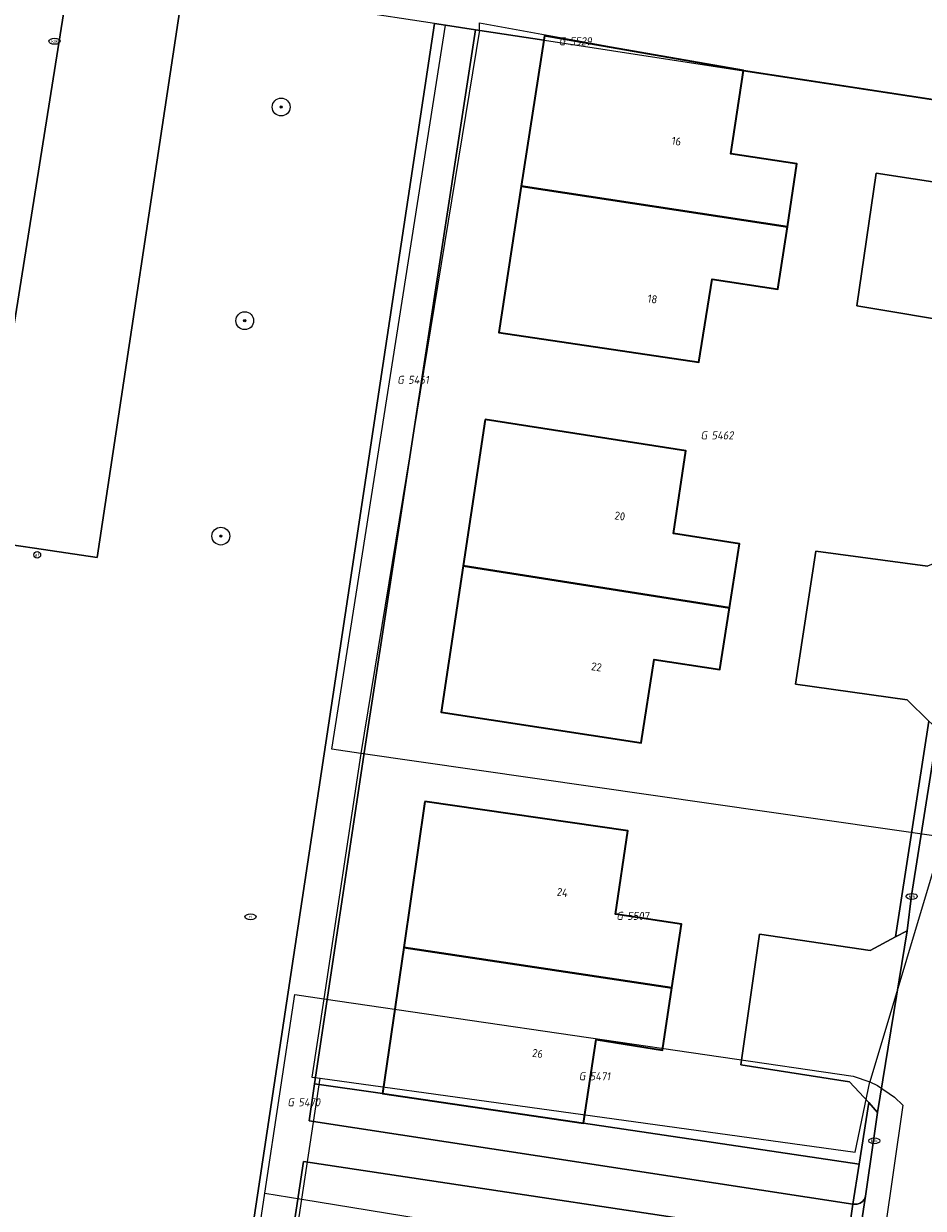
# Model space of a CAD drawing. Header units: metres. Extents: x 253395 to 254027, y 592765 to 593194.
# Tile 20 of 173: x 253511 to 253551, y 592818 to 592871. Entities that reach past the tile are written whole.
import ezdxf
from ezdxf.enums import TextEntityAlignment as Align
from ezdxf.lldxf.tags import DXFTag

# ---------------------------------------------------------------- set-up
doc = ezdxf.new("R2010")
doc.units = ezdxf.units.M
for name, color, linetype, lineweight in [('B-WE-GR-BOOM-S', 254, 'Continuous', 25), ('B-WE-GR-GROENVOORZIENING-GV', 254, 'Continuous', 18), ('B-WE-IE-MEUBILAIR-S', 254, 'Continuous', 25), ('B-WE-KG-GRENS_PERCEEL-G', 254, 'KG-PERCEEL-SO', 18), ('B-WE-KG-GRENS_PERCEEL-S', 254, 'Continuous', 25), ('B-WE-OG-BEBOUWING-GV', 254, 'Continuous', 35), ('B-WE-OG-BEBOUWING-T18', 254, 'Continuous', 18), ('B-WE-OG-TERREIN_BEGROEID-GV', 254, 'Continuous', 18), ('B-WE-OG-TERREIN_ERF-GV', 254, 'Continuous', 18), ('B-WE-VH-OPENVERHARDING-GV', 254, 'Continuous', 18), ('B-WE-VH-OPENVERHARDING_STRAATBAKSTEEN-GV', 254, 'Continuous', 18), ('B-WE-VH-OPENVERHARDING_TEGEL-GV', 254, 'Continuous', 18)]:
    doc.layers.add(name, color=color, linetype=linetype, lineweight=lineweight)
doc.styles.add('NLCS-ISO', font='txt')
doc.styles.add('NLCS-ISO-M200-T18', font='txt', dxfattribs={"height": 0.36})
doc.styles.get("Standard").update_dxf_attribs({"font": 'simplex.shx'})
tags = doc.linetypes.add('KG-PERCEEL-SO', pattern='A,5.5,-2,["P",Standard,S=1.8,R=0,X=-0.5,Y=-0.9],-2,5.5,-2,[5,NLCS.SHX,S=0.75,R=0,X=0,Y=0],-2', length=19).pattern_tags.tags
tags[6] = DXFTag(74, 10)

# ---------------------------------------------------------------- blocks, each defined once
blk = doc.blocks.new('SIE-MEUBILAIR_PAAL_AFSLUITPAAL-SO')
blk.add_circle((0, 0), 0.75)
at = {"style": 'NLCS-ISO'}
blk.add_text('af', height=0.75, dxfattribs=at).set_placement((0, 0.05), align=Align.MIDDLE_CENTER)
blk = doc.blocks.new('SIE-MEUBILAIR_PUT_RIOOLPUT-SO')
blk.add_ellipse((0, 0), major_axis=(1.25, 0), ratio=0.54)
at = {"style": 'NLCS-ISO'}
blk.add_text('ri', height=0.75, dxfattribs=at).set_placement((-0.04, 0.07), align=Align.MIDDLE_CENTER)
blk = doc.blocks.new('SIE-MEUBILAIR_PUT_KOLK-SO')
blk.add_ellipse((0, 0), major_axis=(1.25, 0), ratio=0.54)
at = {"style": 'NLCS-ISO'}
blk.add_text('klk', height=0.75, dxfattribs=at).set_placement((0.03, 0), align=Align.MIDDLE_CENTER)
blk = doc.blocks.new('SGR-BOOM_GBKN-SO')
at = {"linetype": 'ByBlock', "lineweight": 18}
h = blk.add_hatch(color=0, dxfattribs=at)
h.dxf.hatch_style = 1
edge = h.paths.add_edge_path()
edge.add_arc((0, 0), 0.25, 0, 360)
at = {"color": 0, "linetype": 'ByBlock', "lineweight": 18}
for radius in [2, 0.25]:
    blk.add_circle((0, 0), radius, dxfattribs=at)
at = {"color": 0, "linetype": 'ByBlock', "lineweight": 18, "style": 'NLCS-ISO'}
blk.add_attdef('SOORT', (2.5, 0), '', height=1.5, dxfattribs=at)
blk = doc.blocks.new('SKG-PERCEELNUMMER-SO')
at = {"style": 'NLCS-ISO', "oblique": 10, "flags": 1}
for tag, p in [('GEMEENTECODE', (0, 2.55)), ('PERCEELGROOTTE', (0, -2.45))]:
    blk.add_attdef(tag, text='', height=1.8, dxfattribs=at).set_placement(p, align=Align.MIDDLE_CENTER)
at = {"style": 'NLCS-ISO', "oblique": 10}
blk.add_attdef('SECTIE', text='', height=1.8, dxfattribs=at).set_placement((-0.5, 0), align=Align.MIDDLE_RIGHT)
blk.add_attdef('PERCEELNUMMER', text='', height=1.8, dxfattribs=at).set_placement((0.5, 0), align=Align.MIDDLE_LEFT)

msp = doc.modelspace()

# ---------------------------------------------------------------- linework, layer by layer
at = {"layer": 'B-WE-GR-GROENVOORZIENING-GV'}
msp.add_lwpolyline([(253535.768, 592821.535), (253526.738, 592822.878), (253523.688, 592823.312), (253523.437, 592821.642), (253547.852, 592817.911), (253548.137, 592819.697)], close=True, dxfattribs=at)
at = {"layer": 'B-WE-KG-GRENS_PERCEEL-G'}
for points in [[(253531.096, 592870.593), (253531.092, 592870.932), (253542.951, 592868.781)], [(253525.759, 592838.139), (253524.457, 592838.327), (253529.569, 592870.826), (253531.096, 592870.593)], [(253531.096, 592870.593), (253525.759, 592838.139)], [(253531.096, 592870.593), (253542.951, 592868.781)], [(253542.951, 592868.781), (253556.97, 592866.639)], [(253525.759, 592838.139), (253524.102, 592827.12)], [(253551.908, 592834.372), (253525.759, 592838.139)], [(253551.908, 592834.372), (253548.616, 592823.398)], [(253521.455, 592818.394), (253522.793, 592827.311), (253524.102, 592827.12)], [(253524.102, 592827.12), (253523.562, 592823.611), (253523.937, 592823.559)], [(253524.102, 592827.12), (253547.872, 592823.647), (253548.616, 592823.398)], [(253523.117, 592818.122), (253523.937, 592823.559)], [(253523.937, 592823.559), (253547.967, 592820.245), (253548.616, 592823.398)], [(253548.616, 592823.398), (253548.969, 592823.226), (253549.726, 592822.713)], [(253549.726, 592822.713), (253550.108, 592822.355)], [(253550.108, 592822.355), (253542.382, 592768.586), (253541.897, 592765.23)], [(253513.487, 592765.23), (253515.761, 592780.436), (253521.455, 592818.394)], [(253521.455, 592818.394), (253523.117, 592818.122)], [(253515.146, 592765.23), (253523.117, 592818.122), (253547.303, 592814.172), (253540.225, 592765.23)]]:
    msp.add_lwpolyline(points, dxfattribs=at)
at = {"layer": 'B-WE-OG-BEBOUWING-GV'}
for points in [[(253542.951, 592868.787), (253542.953, 592868.795), (253534.007, 592870.352), (253533.976, 592870.154), (253532.967, 592863.594), (253544.918, 592861.776), (253545.348, 592864.603), (253542.382, 592865.054)], [(253544.918, 592861.776), (253532.967, 592863.594), (253531.958, 592857.033), (253540.94, 592855.7), (253541.537, 592859.427), (253544.491, 592858.968)], [(253531.344, 592853.123), (253530.359, 592846.555), (253542.325, 592844.678), (253542.775, 592847.544), (253539.811, 592848.009), (253540.355, 592851.722)], [(253542.325, 592844.678), (253530.359, 592846.555), (253529.375, 592839.987), (253538.346, 592838.612), (253538.933, 592842.355), (253541.891, 592841.909)], [(253528.639, 592835.979), (253527.688, 592829.428), (253539.737, 592827.618), (253540.167, 592830.474), (253537.2, 592830.919), (253537.758, 592834.666)], [(253539.737, 592827.618), (253527.688, 592829.428), (253526.738, 592822.878), (253535.768, 592821.535), (253536.328, 592825.294), (253539.317, 592824.823)]]:
    msp.add_lwpolyline(points, close=True, dxfattribs=at)
at = {"layer": 'B-WE-OG-TERREIN_BEGROEID-GV'}
for points in [[(253529.071, 592870.902), (253529.569, 592870.826), (253530.916, 592870.621), (253533.976, 592870.154), (253534.007, 592870.352), (253542.953, 592868.795), (253542.951, 592868.787), (253555.47, 592866.879), (253555.501, 592867.063), (253555.903, 592867.001), (253555.879, 592866.847), (253557.331, 592866.594), (253557.428, 592866.593), (253557.523, 592866.612), (253557.612, 592866.652), (253557.69, 592866.711), (253557.753, 592866.784), (253557.829, 592867.001), (253564.721, 592886.652)], [(253513.098, 592765.23), (253529.071, 592870.902), (253517.807, 592872.626), (253513.922, 592846.93), (253511.113, 592847.345), (253508.64, 592847.71)]]:
    msp.add_lwpolyline(points, dxfattribs=at)
at = {"layer": 'B-WE-OG-TERREIN_ERF-GV'}
for points in [[(253555.47, 592866.879), (253542.951, 592868.787), (253542.382, 592865.054), (253545.348, 592864.603), (253544.918, 592861.776), (253544.491, 592858.968), (253541.537, 592859.427), (253540.94, 592855.7), (253531.958, 592857.033), (253532.967, 592863.594), (253533.976, 592870.154), (253530.916, 592870.621), (253530.29, 592866.537), (253528.615, 592855.62), (253525.949, 592838.357), (253523.688, 592823.312), (253526.738, 592822.878), (253527.688, 592829.428), (253528.639, 592835.979), (253537.758, 592834.666), (253537.2, 592830.919), (253540.167, 592830.474), (253539.737, 592827.618), (253539.317, 592824.823), (253536.328, 592825.294), (253535.768, 592821.535), (253548.137, 592819.697), (253548.58, 592822.472), (253547.711, 592823.392), (253542.822, 592824.158), (253543.674, 592830.027), (253548.641, 592829.288), (253549.777, 592829.902), (253551.276, 592839.579), (253550.292, 592840.538), (253545.277, 592841.242), (253546.199, 592847.208), (253551.213, 592846.545)], [(253552.967, 592857.407), (253548.032, 592858.224), (253548.907, 592864.183), (253553.896, 592863.421)], [(253540.284, 592765.23), (253541.148, 592771.176), (253541.558, 592774.146), (253545.075, 592797.998), (253545.328, 592797.962), (253546.217, 592803.729), (253546.211, 592803.864), (253546.166, 592803.992), (253546.088, 592804.103), (253545.982, 592804.187), (253545.857, 592804.238), (253545.871, 592804.332), (253546.096, 592805.819), (253546.588, 592809.624), (253546.618, 592809.791), (253546.877, 592811.262), (253547.597, 592816.141), (253523.185, 592819.813), (253518.54, 592788.938), (253514.972, 592765.23)]]:
    msp.add_lwpolyline(points, dxfattribs=at)
msp.add_lwpolyline([(253542.325, 592844.678), (253541.891, 592841.909), (253538.933, 592842.355), (253538.346, 592838.612), (253529.375, 592839.987), (253530.359, 592846.555), (253531.344, 592853.123), (253540.355, 592851.722), (253539.811, 592848.009), (253542.775, 592847.544)], close=True, dxfattribs=at)
at = {"layer": 'B-WE-VH-OPENVERHARDING-GV'}
for points in [[(253508.64, 592847.71), (253513.084, 592875.578), (253513.372, 592875.532), (253514.044, 592880.305), (253514.307, 592882.17), (253509.829, 592882.856)], [(253551.681, 592839.228), (253550.498, 592831.762), (253550.3, 592830.168), (253548.972, 592822.019), (253548.791, 592820.758), (253548.431, 592818.258), (253548.043, 592815.72), (253548.024, 592815.596), (253547.607, 592812.854), (253547.424, 592811.621), (253547.022, 592809.114), (253546.578, 592806.183), (253546.571, 592806.137), (253546.217, 592803.729), (253545.328, 592797.962), (253545.075, 592797.998), (253541.558, 592774.146), (253541.148, 592771.176), (253540.284, 592765.23)]]:
    msp.add_lwpolyline(points, dxfattribs=at)
msp.add_lwpolyline([(253517.807, 592872.626), (253518.133, 592874.779), (253513.372, 592875.532), (253513.084, 592875.578), (253508.64, 592847.71), (253511.113, 592847.345), (253513.922, 592846.93)], close=True, dxfattribs=at)
at = {"layer": 'B-WE-VH-OPENVERHARDING_STRAATBAKSTEEN-GV'}
for points in [[(253555.473, 592864.293), (253554.984, 592864.023), (253553.896, 592863.421), (253548.907, 592864.183), (253548.032, 592858.224), (253552.967, 592857.407), (253553.843, 592856.501), (253554.202, 592856.109)], [(253552.904, 592847.25), (253552.358, 592847.022), (253551.213, 592846.545), (253546.199, 592847.208), (253545.277, 592841.242), (253550.292, 592840.538), (253551.276, 592839.579), (253551.681, 592839.228)], [(253550.3, 592830.168), (253549.777, 592829.902), (253548.641, 592829.288), (253543.674, 592830.027), (253542.822, 592824.158), (253547.711, 592823.392), (253548.58, 592822.472), (253548.972, 592822.019)], [(253548.431, 592818.258), (253548.381, 592818.131), (253548.296, 592818.024), (253548.183, 592817.946), (253548.054, 592817.904), (253547.917, 592817.901), (253547.852, 592817.911), (253547.597, 592816.141), (253547.733, 592816.127), (253547.857, 592816.07), (253547.957, 592815.976), (253548.021, 592815.855), (253548.043, 592815.72)]]:
    msp.add_lwpolyline(points, close=True, dxfattribs=at)
at = {"layer": 'B-WE-VH-OPENVERHARDING_TEGEL-GV'}
msp.add_lwpolyline([(253514.972, 592765.23), (253518.54, 592788.938), (253523.185, 592819.813), (253547.597, 592816.141), (253547.852, 592817.911), (253523.437, 592821.642), (253523.688, 592823.312), (253525.949, 592838.357), (253528.615, 592855.62), (253530.29, 592866.537), (253530.916, 592870.621), (253529.569, 592870.826), (253529.071, 592870.902), (253513.098, 592765.23)], dxfattribs=at)
for points in [[(253551.681, 592839.228), (253551.276, 592839.579), (253549.777, 592829.902), (253550.3, 592830.168), (253550.498, 592831.762)], [(253548.791, 592820.758), (253548.972, 592822.019), (253548.58, 592822.472), (253548.137, 592819.697), (253547.852, 592817.911), (253547.917, 592817.901), (253548.054, 592817.904), (253548.183, 592817.946), (253548.296, 592818.024), (253548.381, 592818.131), (253548.431, 592818.258)]]:
    msp.add_lwpolyline(points, close=True, dxfattribs=at)

# ---------------------------------------------------------------- block references
at = {"layer": 'B-WE-GR-BOOM-S', "xscale": 0.2, "yscale": 0.2, "zscale": 0.2}
for p in [(253522.187, 592867.149), (253520.55, 592857.559), (253519.478, 592847.89)]:
    msp.add_blockref('SGR-BOOM_GBKN-SO', p, dxfattribs=at)
at = {"layer": 'B-WE-IE-MEUBILAIR-S', "xscale": 0.2, "yscale": 0.2, "zscale": 0.2}
for name, p in [('SIE-MEUBILAIR_PUT_KOLK-SO', (253512.009, 592870.102)), ('SIE-MEUBILAIR_PAAL_AFSLUITPAAL-SO', (253511.235, 592847.051)), ('SIE-MEUBILAIR_PUT_KOLK-SO', (253550.504, 592831.716)), ('SIE-MEUBILAIR_PUT_RIOOLPUT-SO', (253520.81, 592830.8)), ('SIE-MEUBILAIR_PUT_KOLK-SO', (253548.825, 592820.747))]:
    msp.add_blockref(name, p, dxfattribs=at)
at = {"layer": 'B-WE-KG-GRENS_PERCEEL-S', "xscale": 0.2, "yscale": 0.2, "zscale": 0.2}
for p, values in [((253535.046, 592870.102), {'PERCEELNUMMER': '5529', 'SECTIE': 'G'}), ((253527.79, 592854.905), {'PERCEELNUMMER': '5461', 'SECTIE': 'G'}), ((253541.414, 592852.413), {'PERCEELNUMMER': '5462', 'SECTIE': 'G'}), ((253537.631, 592830.845), {'PERCEELNUMMER': '5507', 'SECTIE': 'G'}), ((253535.944, 592823.646), {'PERCEELNUMMER': '5471', 'SECTIE': 'G'}), ((253522.858, 592822.478), {'PERCEELNUMMER': '5470', 'SECTIE': 'G'})]:
    msp.add_blockref('SKG-PERCEELNUMMER-SO', p, dxfattribs=at).add_auto_attribs(values)

# ---------------------------------------------------------------- texts
at = {"layer": 'B-WE-OG-BEBOUWING-T18', "style": 'NLCS-ISO-M200-T18'}
for s, rotation, p in [('16', 351.3, (253539.939, 592865.618)), ('18', 350.9, (253538.862, 592858.533)), ('20', 351.7, (253537.399, 592848.793)), ('22', 351.1, (253536.35, 592842.021)), ('24', 351.5, (253534.818, 592831.899)), ('26', 351.5, (253533.707, 592824.67))]:
    msp.add_text(s, height=0.36, rotation=rotation, dxfattribs=at).set_placement(p, align=Align.MIDDLE)

doc.saveas('drawing.dxf')
